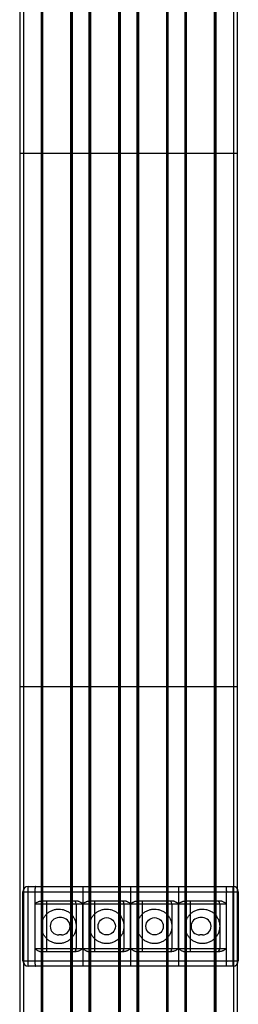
# Model space of a CAD drawing. Header units: millimetres. Extents: x 568 to 653, y 121 to 1552.
# Tile 5 of 7: x 569 to 652, y 812 to 1182. Entities that reach past the tile are written whole.
import ezdxf

# ---------------------------------------------------------------- set-up
doc = ezdxf.new("R2010")
doc.units = ezdxf.units.MM
doc.header["$LTSCALE"] = 109.704575
doc.layers.get('0').update_dxf_attribs({"linetype": 'CONTINUOUS'})
doc.layers.add('INTFCLR_14552', color=7, linetype='CONTINUOUS')

msp = doc.modelspace()

# ---------------------------------------------------------------- linework, layer by layer
at = {"color": 7}
for p, q in [((569.42, 1532.83), (569.42, 329.83)), ((570.92, 329.83), (570.92, 1532.83)), ((577.48, 1532.83), (577.48, 329.83)), ((577.88, 1532.83), (577.88, 329.83)), ((578.18, 329.83), (578.18, 1532.83)), ((588.58, 1532.83), (588.58, 329.83)), ((588.88, 329.83), (588.88, 1532.83)), ((589.28, 329.83), (589.28, 1532.83)), ((595.48, 1532.83), (595.48, 329.83)), ((595.88, 1532.83), (595.88, 329.83)), ((596.18, 329.83), (596.18, 1532.83)), ((606.58, 1532.83), (606.58, 329.83)), ((606.88, 329.83), (606.88, 1532.83)), ((607.28, 329.83), (607.28, 1532.83)), ((613.48, 1532.83), (613.48, 329.83)), ((613.88, 1532.83), (613.88, 329.83)), ((614.18, 329.83), (614.18, 1532.83)), ((624.58, 1532.83), (624.58, 329.83)), ((624.88, 329.83), (624.88, 1532.83)), ((625.28, 329.83), (625.28, 1532.83)), ((631.48, 1532.83), (631.48, 329.83)), ((631.88, 1532.83), (631.88, 329.83)), ((632.18, 329.83), (632.18, 1532.83)), ((642.58, 1532.83), (642.58, 329.83)), ((642.88, 329.83), (642.88, 1532.83)), ((643.28, 329.83), (643.28, 1532.83)), ((649.84, 1532.83), (649.84, 329.83)), ((651.34, 329.83), (651.34, 1532.83)), ((651.34, 1131.83), (569.42, 1131.83)), ((651.34, 931.33), (569.42, 931.33))]:
    msp.add_line(p, q, dxfattribs=at)
at = {"layer": 'INTFCLR_14552', "color": 7}
for p, q in [((572.64, 826.36), (572.64, 856.36)), ((572.64, 856.36), (649.64, 856.36)), ((649.64, 826.36), (649.64, 856.36)), ((570.64, 828.36), (570.64, 854.36)), ((570.64, 854.36), (651.64, 854.36)), ((575.14, 854.36), (575.14, 828.36)), ((593.14, 854.36), (593.14, 828.36)), ((611.14, 854.36), (611.14, 828.36)), ((629.14, 854.36), (629.14, 828.36)), ((647.14, 828.36), (647.14, 854.36)), ((651.64, 854.36), (651.64, 828.36)), ((575.14, 849.86), (593.13, 849.86)), ((590.68, 850.86), (577.59, 850.86)), ((577.64, 849.86), (577.64, 832.86)), ((579.64, 831.86), (579.64, 850.86)), ((588.64, 850.86), (588.64, 831.86)), ((590.64, 849.86), (590.64, 832.86)), ((593.13, 832.86), (593.13, 849.86)), ((593.15, 849.86), (593.15, 832.86)), ((593.15, 849.86), (611.13, 849.86)), ((608.68, 850.86), (595.59, 850.86)), ((595.64, 849.86), (595.64, 832.86)), ((597.64, 831.86), (597.64, 850.86)), ((606.64, 850.86), (606.64, 831.86)), ((608.64, 849.86), (608.64, 832.86)), ((611.13, 832.86), (611.13, 849.86)), ((611.15, 849.86), (611.15, 832.86)), ((611.15, 849.86), (629.13, 849.86)), ((626.68, 850.86), (613.59, 850.86)), ((613.64, 849.86), (613.64, 832.86)), ((615.64, 831.86), (615.64, 850.86)), ((624.64, 850.86), (624.64, 831.86)), ((626.64, 849.86), (626.64, 832.86)), ((629.13, 832.86), (629.13, 849.86)), ((629.15, 849.86), (629.15, 832.86)), ((629.15, 849.86), (647.14, 849.86)), ((644.69, 850.86), (631.59, 850.86)), ((631.64, 849.86), (631.64, 832.86)), ((633.64, 831.86), (633.64, 850.86)), ((642.64, 850.86), (642.64, 831.86)), ((644.64, 849.86), (644.64, 832.86)), ((585.14, 844.61), (584.14, 844.61)), ((638.14, 844.61), (637.14, 844.61)), ((585.14, 838.11), (584.14, 838.11)), ((638.14, 838.11), (637.14, 838.11)), ((593.13, 832.86), (575.14, 832.86)), ((611.13, 832.86), (593.15, 832.86)), ((629.13, 832.86), (611.15, 832.86)), ((647.14, 832.86), (629.15, 832.86)), ((577.59, 831.86), (590.68, 831.86)), ((595.59, 831.86), (608.68, 831.86)), ((613.59, 831.86), (626.68, 831.86)), ((631.59, 831.86), (644.69, 831.86)), ((570.64, 828.36), (651.64, 828.36)), ((649.64, 826.36), (572.64, 826.36))]:
    msp.add_line(p, q, dxfattribs=at)
for centre in [(602.14, 841.36), (620.14, 841.36)]:
    msp.add_circle(centre, 3.25, dxfattribs=at)
for centre, radius, start, end in [((572.64, 854.36), 2, 90, 180), ((649.64, 854.36), 2, 0, 90), ((578.64, 849.86), 1, 90, 180), ((589.64, 849.86), 1, 0, 89.9997), ((596.64, 849.86), 1, 90, 180), ((607.64, 849.86), 1, 0, 89.9997), ((614.64, 849.86), 1, 90, 180), ((625.64, 849.86), 1, 0, 89.9997), ((632.64, 849.86), 1, 90, 180), ((643.64, 849.86), 1, 0, 89.9997), ((584.14, 841.36), 3.25, 90, 270), ((585.14, 841.36), 3.25, 270, 90), ((637.14, 841.36), 3.25, 90, 270), ((638.14, 841.36), 3.25, 270, 90), ((578.64, 832.86), 1, 180, 270), ((589.64, 832.86), 1, 270, 360), ((596.64, 832.86), 1, 180, 269.9997), ((607.64, 832.86), 1, 270, 360), ((614.64, 832.86), 1, 180, 269.9997), ((625.64, 832.86), 1, 270, 360), ((632.64, 832.86), 1, 180, 269.9997), ((643.64, 832.86), 1, 270, 360), ((572.64, 828.36), 2, 180, 270), ((649.64, 828.36), 2, 270, 360)]:
    msp.add_arc(centre, radius, start, end, dxfattribs=at)
for points, knots in [([(575.36, 856.36), (575.33, 856.36), (575.3, 856.29), (575.27, 856.2), (575.25, 856.08), (575.22, 855.94), (575.2, 855.77), (575.18, 855.57), (575.17, 855.35), (575.15, 855.12), (575.14, 854.87), (575.14, 854.62), (575.14, 854.45), (575.14, 854.36)], [0, 0, 0, 0, 0.04441, 0.088164, 0.146762, 0.219423, 0.305001, 0.402332, 0.509591, 0.624891, 0.746497, 0.872171, 1, 1, 1, 1]), ([(593.14, 856.36), (593.14, 856.34), (593.14, 856.26), (593.14, 856.08), (593.14, 855.78), (593.14, 855.37), (593.14, 854.88), (593.14, 854.54), (593.14, 854.36)], [0, 0, 0, 0, 0.032962, 0.120667, 0.271043, 0.485057, 0.737913, 1, 1, 1, 1]), ([(611.14, 856.36), (611.14, 856.34), (611.14, 856.26), (611.14, 856.08), (611.14, 855.78), (611.14, 855.37), (611.14, 854.88), (611.14, 854.54), (611.14, 854.36)], [0, 0, 0, 0, 0.032962, 0.120667, 0.271043, 0.485057, 0.737913, 1, 1, 1, 1]), ([(629.14, 856.36), (629.14, 856.34), (629.14, 856.26), (629.14, 856.08), (629.14, 855.78), (629.14, 855.37), (629.14, 854.88), (629.14, 854.54), (629.14, 854.36)], [0, 0, 0, 0, 0.032962, 0.120667, 0.271043, 0.485057, 0.737913, 1, 1, 1, 1]), ([(646.91, 856.36), (646.94, 856.36), (646.98, 856.29), (647, 856.2), (647.03, 856.08), (647.05, 855.94), (647.07, 855.77), (647.09, 855.57), (647.11, 855.35), (647.12, 855.12), (647.13, 854.88), (647.14, 854.62), (647.14, 854.45), (647.14, 854.36)], [0, 0, 0, 0, 0.044353, 0.088097, 0.146603, 0.219334, 0.30488, 0.402224, 0.509311, 0.624772, 0.74631, 0.872122, 1, 1, 1, 1]), ([(575.14, 849.86), (575.29, 849.95), (575.56, 850.13), (575.97, 850.37), (576.35, 850.56), (576.7, 850.7), (577.02, 850.8), (577.31, 850.85), (577.5, 850.86), (577.59, 850.86)], [0, 0, 0, 0, 0.195208, 0.369862, 0.526632, 0.666767, 0.791481, 0.90207, 1, 1, 1, 1]), ([(584.14, 834.86), (583.71, 834.86), (582.86, 834.95), (581.63, 835.32), (580.5, 835.92), (579.51, 836.74), (578.7, 837.72), (578.09, 838.86), (577.72, 840.08), (577.6, 841.36), (577.72, 842.63), (578.09, 843.85), (578.69, 844.98), (579.5, 845.97), (580.49, 846.79), (581.62, 847.4), (582.85, 847.78), (583.71, 847.86), (584.14, 847.86)], [0, 0, 0, 0, 0.062562, 0.125158, 0.18771, 0.249824, 0.312324, 0.374949, 0.437465, 0.49982, 0.562098, 0.624396, 0.686776, 0.749174, 0.811396, 0.874201, 0.937125, 1, 1, 1, 1]), ([(584.14, 847.86), (584.56, 847.86), (585.42, 847.78), (586.64, 847.4), (587.77, 846.8), (588.76, 845.99), (589.58, 845), (590.18, 843.87), (590.55, 842.64), (590.68, 841.37), (590.56, 840.09), (590.19, 838.87), (589.59, 837.74), (588.78, 836.75), (587.79, 835.93), (586.66, 835.32), (585.42, 834.95), (584.57, 834.86), (584.14, 834.86)], [0, 0, 0, 0, 0.062562, 0.125158, 0.18771, 0.249824, 0.312324, 0.374949, 0.437465, 0.49982, 0.562098, 0.624396, 0.686776, 0.749174, 0.811396, 0.874201, 0.937125, 1, 1, 1, 1]), ([(593.13, 849.86), (592.98, 849.95), (592.71, 850.13), (592.31, 850.36), (591.93, 850.56), (591.58, 850.7), (591.25, 850.8), (590.96, 850.85), (590.77, 850.86), (590.68, 850.86)], [0, 0, 0, 0, 0.19072, 0.365553, 0.523295, 0.664404, 0.78996, 0.901345, 1, 1, 1, 1]), ([(593.15, 849.86), (593.3, 849.95), (593.57, 850.13), (593.98, 850.37), (594.36, 850.56), (594.7, 850.7), (595.03, 850.8), (595.32, 850.85), (595.51, 850.86), (595.59, 850.86)], [0, 0, 0, 0, 0.195231, 0.3699, 0.526678, 0.66681, 0.791514, 0.902088, 1, 1, 1, 1]), ([(602.14, 834.86), (601.71, 834.86), (600.86, 834.95), (599.63, 835.32), (598.5, 835.92), (597.51, 836.74), (596.7, 837.72), (596.09, 838.86), (595.72, 840.08), (595.6, 841.36), (595.72, 842.63), (596.09, 843.85), (596.69, 844.98), (597.5, 845.97), (598.49, 846.79), (599.62, 847.4), (600.85, 847.78), (601.71, 847.86), (602.14, 847.86)], [0, 0, 0, 0, 0.062562, 0.125158, 0.18771, 0.249824, 0.312324, 0.374949, 0.437465, 0.49982, 0.562098, 0.624396, 0.686776, 0.749174, 0.811396, 0.874201, 0.937125, 1, 1, 1, 1]), ([(602.14, 847.86), (602.56, 847.86), (603.42, 847.78), (604.64, 847.4), (605.77, 846.8), (606.76, 845.99), (607.58, 845), (608.18, 843.87), (608.55, 842.64), (608.68, 841.37), (608.56, 840.09), (608.19, 838.87), (607.59, 837.74), (606.78, 836.75), (605.79, 835.93), (604.66, 835.32), (603.42, 834.95), (602.57, 834.86), (602.14, 834.86)], [0, 0, 0, 0, 0.062562, 0.125158, 0.18771, 0.249824, 0.312324, 0.374949, 0.437465, 0.49982, 0.562098, 0.624396, 0.686776, 0.749174, 0.811396, 0.874201, 0.937125, 1, 1, 1, 1]), ([(611.13, 849.86), (610.98, 849.95), (610.71, 850.13), (610.31, 850.36), (609.93, 850.56), (609.58, 850.7), (609.25, 850.8), (608.96, 850.85), (608.77, 850.86), (608.68, 850.86)], [0, 0, 0, 0, 0.19072, 0.365553, 0.523295, 0.664404, 0.78996, 0.901345, 1, 1, 1, 1]), ([(611.15, 849.86), (611.3, 849.95), (611.57, 850.13), (611.98, 850.37), (612.36, 850.56), (612.7, 850.7), (613.03, 850.8), (613.32, 850.85), (613.51, 850.86), (613.59, 850.86)], [0, 0, 0, 0, 0.195231, 0.3699, 0.526678, 0.66681, 0.791514, 0.902088, 1, 1, 1, 1]), ([(620.14, 834.86), (619.71, 834.86), (618.86, 834.95), (617.63, 835.32), (616.5, 835.92), (615.51, 836.74), (614.7, 837.72), (614.09, 838.86), (613.72, 840.08), (613.6, 841.36), (613.72, 842.63), (614.09, 843.85), (614.69, 844.98), (615.5, 845.97), (616.49, 846.79), (617.62, 847.4), (618.85, 847.78), (619.71, 847.86), (620.14, 847.86)], [0, 0, 0, 0, 0.062562, 0.125158, 0.18771, 0.249824, 0.312324, 0.374949, 0.437465, 0.49982, 0.562098, 0.624396, 0.686776, 0.749174, 0.811396, 0.874201, 0.937125, 1, 1, 1, 1]), ([(620.14, 847.86), (620.56, 847.86), (621.42, 847.78), (622.64, 847.4), (623.77, 846.8), (624.76, 845.99), (625.58, 845), (626.18, 843.87), (626.55, 842.64), (626.68, 841.37), (626.56, 840.09), (626.19, 838.87), (625.59, 837.74), (624.78, 836.75), (623.79, 835.93), (622.66, 835.32), (621.42, 834.95), (620.57, 834.86), (620.14, 834.86)], [0, 0, 0, 0, 0.062562, 0.125158, 0.18771, 0.249824, 0.312324, 0.374949, 0.437465, 0.49982, 0.562098, 0.624396, 0.686776, 0.749174, 0.811396, 0.874201, 0.937125, 1, 1, 1, 1]), ([(629.13, 849.86), (628.98, 849.95), (628.71, 850.13), (628.31, 850.36), (627.93, 850.56), (627.58, 850.7), (627.25, 850.8), (626.96, 850.85), (626.77, 850.86), (626.68, 850.86)], [0, 0, 0, 0, 0.19072, 0.365553, 0.523295, 0.664404, 0.78996, 0.901345, 1, 1, 1, 1]), ([(629.15, 849.86), (629.3, 849.95), (629.57, 850.13), (629.98, 850.37), (630.36, 850.56), (630.7, 850.7), (631.03, 850.8), (631.32, 850.85), (631.51, 850.86), (631.59, 850.86)], [0, 0, 0, 0, 0.195231, 0.3699, 0.526678, 0.66681, 0.791514, 0.902088, 1, 1, 1, 1]), ([(638.14, 834.86), (637.71, 834.86), (636.86, 834.95), (635.63, 835.32), (634.5, 835.92), (633.51, 836.74), (632.7, 837.72), (632.09, 838.86), (631.72, 840.08), (631.6, 841.36), (631.72, 842.63), (632.09, 843.85), (632.69, 844.98), (633.5, 845.97), (634.49, 846.79), (635.62, 847.4), (636.85, 847.78), (637.71, 847.86), (638.14, 847.86)], [0, 0, 0, 0, 0.062562, 0.125158, 0.18771, 0.249824, 0.312324, 0.374949, 0.437465, 0.49982, 0.562098, 0.624396, 0.686776, 0.749174, 0.811396, 0.874201, 0.937125, 1, 1, 1, 1]), ([(638.14, 847.86), (638.56, 847.86), (639.42, 847.78), (640.64, 847.4), (641.77, 846.8), (642.76, 845.99), (643.58, 845), (644.18, 843.87), (644.55, 842.64), (644.68, 841.37), (644.56, 840.09), (644.19, 838.87), (643.59, 837.74), (642.78, 836.75), (641.79, 835.93), (640.66, 835.32), (639.42, 834.95), (638.57, 834.86), (638.14, 834.86)], [0, 0, 0, 0, 0.062562, 0.125158, 0.18771, 0.249824, 0.312324, 0.374949, 0.437465, 0.49982, 0.562098, 0.624396, 0.686776, 0.749174, 0.811396, 0.874201, 0.937125, 1, 1, 1, 1]), ([(647.14, 849.86), (646.99, 849.95), (646.72, 850.13), (646.31, 850.36), (645.94, 850.56), (645.58, 850.7), (645.26, 850.8), (644.96, 850.85), (644.78, 850.86), (644.69, 850.86)], [0, 0, 0, 0, 0.190692, 0.365508, 0.523244, 0.664357, 0.789924, 0.901326, 1, 1, 1, 1]), ([(575.14, 832.86), (575.28, 832.77), (575.56, 832.6), (575.96, 832.36), (576.34, 832.17), (576.69, 832.02), (577.02, 831.93), (577.31, 831.87), (577.5, 831.86), (577.59, 831.86)], [0, 0, 0, 0, 0.190692, 0.365508, 0.523244, 0.664357, 0.789924, 0.901326, 1, 1, 1, 1]), ([(593.13, 832.86), (592.98, 832.77), (592.7, 832.59), (592.3, 832.35), (591.92, 832.16), (591.57, 832.02), (591.25, 831.93), (590.96, 831.87), (590.77, 831.86), (590.68, 831.86)], [0, 0, 0, 0, 0.195231, 0.369901, 0.526679, 0.66681, 0.791515, 0.902088, 1, 1, 1, 1]), ([(593.15, 832.86), (593.29, 832.77), (593.57, 832.6), (593.97, 832.36), (594.35, 832.17), (594.7, 832.02), (595.02, 831.93), (595.32, 831.87), (595.51, 831.86), (595.59, 831.86)], [0, 0, 0, 0, 0.190721, 0.365554, 0.523296, 0.664405, 0.78996, 0.901345, 1, 1, 1, 1]), ([(611.13, 832.86), (610.98, 832.77), (610.7, 832.59), (610.3, 832.35), (609.92, 832.16), (609.57, 832.02), (609.25, 831.93), (608.96, 831.87), (608.77, 831.86), (608.68, 831.86)], [0, 0, 0, 0, 0.195231, 0.369901, 0.526679, 0.66681, 0.791515, 0.902088, 1, 1, 1, 1]), ([(611.15, 832.86), (611.29, 832.77), (611.57, 832.6), (611.97, 832.36), (612.35, 832.17), (612.7, 832.02), (613.02, 831.93), (613.32, 831.87), (613.51, 831.86), (613.59, 831.86)], [0, 0, 0, 0, 0.190721, 0.365554, 0.523296, 0.664405, 0.78996, 0.901345, 1, 1, 1, 1]), ([(629.13, 832.86), (628.98, 832.77), (628.7, 832.59), (628.3, 832.35), (627.92, 832.16), (627.57, 832.02), (627.25, 831.93), (626.96, 831.87), (626.77, 831.86), (626.68, 831.86)], [0, 0, 0, 0, 0.195231, 0.369901, 0.526679, 0.66681, 0.791515, 0.902088, 1, 1, 1, 1]), ([(629.15, 832.86), (629.29, 832.77), (629.57, 832.6), (629.97, 832.36), (630.35, 832.17), (630.7, 832.02), (631.02, 831.93), (631.32, 831.87), (631.51, 831.86), (631.59, 831.86)], [0, 0, 0, 0, 0.190721, 0.365554, 0.523296, 0.664405, 0.78996, 0.901345, 1, 1, 1, 1]), ([(647.14, 832.86), (646.99, 832.77), (646.71, 832.59), (646.3, 832.35), (645.93, 832.16), (645.58, 832.02), (645.26, 831.93), (644.96, 831.87), (644.78, 831.86), (644.69, 831.86)], [0, 0, 0, 0, 0.195208, 0.369862, 0.526632, 0.666767, 0.791481, 0.90207, 1, 1, 1, 1]), ([(575.14, 828.36), (575.14, 828.27), (575.14, 828.1), (575.14, 827.85), (575.15, 827.6), (575.17, 827.37), (575.18, 827.15), (575.2, 826.96), (575.22, 826.78), (575.25, 826.64), (575.27, 826.52), (575.3, 826.43), (575.33, 826.36), (575.36, 826.36)], [0, 0, 0, 0, 0.127858, 0.253614, 0.375173, 0.490569, 0.597714, 0.695068, 0.780614, 0.853286, 0.911846, 0.955605, 1, 1, 1, 1]), ([(593.14, 828.36), (593.14, 828.19), (593.14, 827.84), (593.14, 827.36), (593.14, 826.95), (593.14, 826.65), (593.14, 826.47), (593.14, 826.38), (593.14, 826.36)], [0, 0, 0, 0, 0.262613, 0.514523, 0.727316, 0.877858, 0.966319, 1, 1, 1, 1]), ([(611.14, 828.36), (611.14, 828.19), (611.14, 827.84), (611.14, 827.36), (611.14, 826.95), (611.14, 826.65), (611.14, 826.47), (611.14, 826.38), (611.14, 826.36)], [0, 0, 0, 0, 0.262613, 0.514523, 0.727316, 0.877858, 0.966319, 1, 1, 1, 1]), ([(629.14, 828.36), (629.14, 828.19), (629.14, 827.84), (629.14, 827.36), (629.14, 826.95), (629.14, 826.65), (629.14, 826.47), (629.14, 826.38), (629.14, 826.36)], [0, 0, 0, 0, 0.262613, 0.514523, 0.727316, 0.877858, 0.966319, 1, 1, 1, 1]), ([(647.14, 828.36), (647.14, 828.27), (647.14, 828.1), (647.13, 827.85), (647.12, 827.6), (647.11, 827.37), (647.09, 827.15), (647.07, 826.96), (647.05, 826.78), (647.03, 826.64), (647, 826.52), (646.98, 826.43), (646.94, 826.36), (646.91, 826.36)], [0, 0, 0, 0, 0.127882, 0.2537, 0.375234, 0.490694, 0.597781, 0.695119, 0.780667, 0.853393, 0.911902, 0.955645, 1, 1, 1, 1])]:
    msp.add_open_spline(points, degree=3, knots=knots, dxfattribs=at)

doc.saveas('drawing.dxf')
